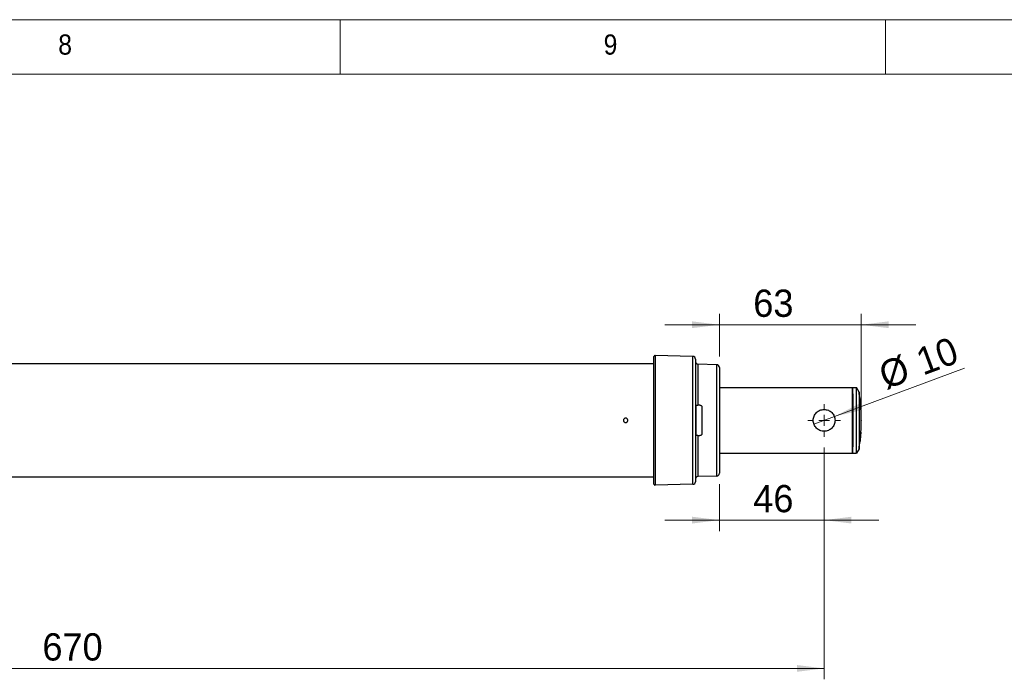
# Model space of a CAD drawing. Header units: millimetres. Extents: x 5 to 597, y 5 to 415.
# Tile 119 of 136: x 368 to 458, y 355 to 415. Entities that reach past the tile are written whole.
import ezdxf

# ---------------------------------------------------------------- set-up
doc = ezdxf.new("R2010")
doc.units = ezdxf.units.MM
doc.header["$PDSIZE"] = -1
doc.styles.add('SLDTEXTSTYLE0', font='ARIAL.TTF', dxfattribs={"width": 0.948})
doc.styles.add('SLDTEXTSTYLE1', font='GOTHIC.TTF', dxfattribs={"width": 0.913})
doc.dimstyles.new('SLDDIMSTYLE0', dxfattribs={"dimtxt": 2.5, "dimasz": 2.5, "dimexe": 0, "dimexo": 0.0625, "dimtad": 1, "dimlfac": 5, "dimrnd": 1e-09, "dimzin": 12, "dimdsep": 46, "dimtxsty": 'SLDTEXTSTYLE0', "dimsah": 1, "dimcen": 0.09, "dimadec": 0, "dimazin": 3, "dimtfac": 1, "dimtmove": 0, "dimatfit": 0, "dimfxl": 1, "dimfrac": 2, "dimtolj": 1, "dimtzin": 12, "dimarcsym": 0})
doc.dimstyles.new('SLDDIMSTYLE1', dxfattribs={"dimtxt": 2.5, "dimasz": 2.5, "dimexe": 0, "dimexo": 0.0625, "dimtad": 1, "dimlfac": 5, "dimrnd": 1e-09, "dimzin": 12, "dimdsep": 46, "dimtxsty": 'SLDTEXTSTYLE0', "dimsah": 1, "dimcen": 0.09, "dimadec": 0, "dimazin": 3, "dimtfac": 1, "dimtofl": 0, "dimtmove": 0, "dimatfit": 3, "dimfxl": 1, "dimfrac": 2, "dimtolj": 1, "dimtzin": 12, "dimarcsym": 0})
doc.dimstyles.new('SLDDIMSTYLE2', dxfattribs={"dimtxt": 2.5, "dimasz": 2.5, "dimexe": 0, "dimexo": 0.0625, "dimtad": 1, "dimlfac": 5, "dimrnd": 1e-09, "dimzin": 12, "dimdsep": 46, "dimtxsty": 'SLDTEXTSTYLE0', "dimblk1": 'NONE', "dimsah": 1, "dimcen": 0, "dimadec": 0, "dimazin": 3, "dimtfac": 1, "dimtmove": 0, "dimatfit": 3, "dimldrblk": 'NONE', "dimfxl": 1, "dimfrac": 2, "dimtolj": 1, "dimtzin": 12, "dimarcsym": 0})

# ---------------------------------------------------------------- blocks, each defined once
blk = doc.blocks.new('_D')
at = {"color": 7, "linetype": 'Continuous', "lineweight": 0}
for p, q in [((431.781, 384.107), (431.781, 388.021)), ((444.781, 379.25), (444.781, 388.021)), ((431.781, 387.021), (426.781, 387.021)), ((444.781, 387.021), (431.781, 387.021)), ((444.781, 387.021), (449.781, 387.021))]:
    blk.add_line(p, q, dxfattribs=at)
at = {"color": 7, "linetype": 'Continuous', "lineweight": 18}
for points in [[(431.781, 387.021), (429.281, 387.331), (429.281, 386.711)], [(444.781, 387.021), (447.281, 386.711), (447.281, 387.331)]]:
    blk.add_solid(points, dxfattribs=at)
at = {"color": 7, "linetype": 'Continuous', "lineweight": 18, "insert": (434.883, 390.244), "char_height": 2.5, "attachment_point": 1, "style": 'SLDTEXTSTYLE0'}
blk.add_mtext('63', dxfattribs=at)
blk = doc.blocks.new('_D_1')
at = {"color": 7, "linetype": 'Continuous', "lineweight": 0}
for p, q in [((441.381, 375.75), (441.381, 368.101)), ((431.781, 372.394), (431.781, 368.101)), ((431.781, 369.101), (426.781, 369.101)), ((431.781, 369.101), (441.381, 369.101)), ((441.381, 369.101), (446.381, 369.101))]:
    blk.add_line(p, q, dxfattribs=at)
at = {"color": 7, "linetype": 'Continuous', "lineweight": 18}
for points in [[(431.781, 369.101), (429.281, 369.411), (429.281, 368.791)], [(441.381, 369.101), (443.881, 368.791), (443.881, 369.411)]]:
    blk.add_solid(points, dxfattribs=at)
at = {"color": 7, "linetype": 'Continuous', "lineweight": 18, "insert": (434.883, 372.324), "char_height": 2.5, "attachment_point": 1, "style": 'SLDTEXTSTYLE0'}
blk.add_mtext('46', dxfattribs=at)
blk = doc.blocks.new('_D_2')
at = {"color": 7, "linetype": 'Continuous', "lineweight": 0}
for p, q in [((307.381, 375.54), (307.381, 354.501)), ((441.381, 375.75), (441.381, 354.501)), ((307.381, 355.501), (441.381, 355.501))]:
    blk.add_line(p, q, dxfattribs=at)
at = {"color": 7, "linetype": 'Continuous', "lineweight": 18}
for points in [[(307.381, 355.501), (309.881, 355.191), (309.881, 355.811)], [(441.381, 355.501), (438.881, 355.811), (438.881, 355.191)]]:
    blk.add_solid(points, dxfattribs=at)
at = {"color": 7, "linetype": 'Continuous', "lineweight": 18, "insert": (369.714, 358.723), "char_height": 2.5, "attachment_point": 1, "style": 'SLDTEXTSTYLE0'}
blk.add_mtext('670', dxfattribs=at)
blk = doc.blocks.new('_D_3')
at = {"color": 7, "linetype": 'Continuous', "lineweight": 0}
for q in [(454.261, 383.036), (440.444, 377.902)]:
    blk.add_line((442.318, 378.599), q, dxfattribs=at)
at = {"color": 7, "linetype": 'Continuous', "lineweight": 18}
blk.add_solid([(442.318, 378.599), (444.77, 379.179), (444.554, 379.76)], dxfattribs=at)
at = {"color": 7, "linetype": 'Continuous', "lineweight": 18, "char_height": 2.5, "attachment_point": 1, "rotation": 20.38099, "style": 'SLDTEXTSTYLE0'}
for s, insert in [('10', (449.572, 384.692)), ('%%c', (446.157, 383.416))]:
    blk.add_mtext(s, dxfattribs=dict(at, insert=insert))
blk = doc.blocks.new('_None')
blk = doc.blocks.new('SW_CENTERMARKSYMBOL_2')
at = {"color": 0, "linetype": 'Continuous', "lineweight": 18}
for p, q in [((0, 1), (0, 1.5)), ((-1, 0), (-1.5, 0)), ((0, 0), (-0.5, 0)), ((0, 0), (0, 0.5)), ((0, 0), (0, -0.5)), ((0, 0), (0.5, 0)), ((1, 0), (1.5, 0)), ((0, -1), (0, -1.5))]:
    blk.add_line(p, q, dxfattribs=at)

msp = doc.modelspace()

# ---------------------------------------------------------------- linework, layer by layer
at = {"color": 7, "linetype": 'Continuous', "lineweight": 18}
for p, q in [((589, 415), (5, 415)), ((397, 415), (397, 410)), ((447, 410), (447, 415)), ((584.0035, 410), (10, 410))]:
    msp.add_line(p, q, dxfattribs=at)
at = {"color": 7, "linetype": 'Continuous', "lineweight": 25}
for p, q in [((425.781, 372.3958), (425.781, 384.1047)), ((425.8836, 384.2047), (425.8836, 372.2958)), ((429.3472, 384.114), (425.8836, 384.2047)), ((429.3472, 372.3865), (429.3472, 384.114)), ((429.581, 383.8741), (429.581, 372.6265)), ((425.781, 383.4503), (348.781, 383.4503)), ((429.8147, 383.4018), (429.8147, 379.6503)), ((431.5375, 383.3566), (429.8147, 383.4018)), ((431.5375, 373.1439), (431.5375, 383.3566)), ((431.781, 383.1067), (431.781, 373.3938)), ((431.781, 381.2503), (443.981, 381.2503)), ((443.981, 381.2503), (444.35, 381.2503)), ((443.981, 375.2503), (443.981, 381.2503)), ((444.35, 375.2503), (444.35, 381.2503)), ((444.581, 380.8503), (444.35, 381.2503)), ((443.9955, 380.4216), (443.981, 380.4216)), ((443.9955, 380.4216), (443.9955, 378.7265)), ((444.581, 380.8503), (444.581, 375.6503)), ((429.6434, 376.8503), (429.6434, 379.6503)), ((429.981, 379.6503), (429.8147, 379.6503)), ((430.181, 379.4503), (430.181, 377.0503)), ((443.9955, 378.7265), (443.9997, 378.718)), ((443.9997, 377.7826), (443.9955, 377.774)), ((443.9955, 377.774), (443.9955, 376.0789)), ((429.8147, 376.8503), (429.8147, 373.0988)), ((429.8147, 376.8503), (429.981, 376.8503)), ((444.6804, 376.425), (444.6728, 376.3405)), ((443.9955, 376.0789), (443.981, 376.0789)), ((444.581, 375.6503), (444.35, 375.2503)), ((431.781, 375.2503), (443.981, 375.2503)), ((443.981, 375.2503), (444.35, 375.2503)), ((425.781, 373.0503), (348.781, 373.0503)), ((431.5375, 373.1439), (429.8147, 373.0988)), ((429.3472, 372.3865), (425.8836, 372.2958))]:
    msp.add_line(p, q, dxfattribs=at)
for centre, radius, start, end in [((425.881, 384.1047), 0.1, 88.5, 180), ((429.341, 383.8741), 0.24, 0, 88.5), ((429.821, 383.6417), 0.24, 180, 268.5), ((431.531, 383.1067), 0.25, 0, 88.5), ((427.781, 378.2503), 17, 6.521927, 8.797411), ((427.781, 378.2503), 17, 0, 3.664002), ((427.781, 378.2503), 17, 356.335998, 0), ((427.781, 378.2503), 17, 351.202589, 353.478073), ((429.821, 372.8589), 0.24, 91.5, 180), ((431.531, 373.3938), 0.25, 271.5, 0), ((425.881, 372.3958), 0.1, 180, 271.5), ((429.341, 372.6265), 0.24, 271.5, 0)]:
    msp.add_arc(centre, radius, start, end, dxfattribs=at)
for points, knots in [([(443.981, 381.2503), (443.9825, 381.2406), (443.986, 381.2197), (443.9914, 381.0289), (443.9965, 380.6948), (444.001, 380.2252), (444.0043, 379.6631), (444.0066, 378.989), (444.0074, 378.2503), (444.0066, 377.5116), (444.0043, 376.8375), (444.001, 376.2754), (443.9965, 375.8057), (443.9914, 375.4716), (443.986, 375.2809), (443.9825, 375.2599), (443.981, 375.2503)], [0, 0, 0, 0, 0.0577627, 0.1257318, 0.2048665, 0.2716553, 0.3440974, 0.4208675, 0.5, 0.5791325, 0.6559026, 0.7283447, 0.7951335, 0.8742682, 0.9422373, 1, 1, 1, 1]), ([(444.6804, 380.0755), (444.6774, 380.1091), (444.672, 380.1691), (444.6713, 380.1775), (444.671, 380.1812)], [0, 0, 0, 0, 0.5595074, 1, 1, 1, 1]), ([(444.7462, 379.3367), (444.7459, 379.3404), (444.7452, 379.3479), (444.74, 379.4069), (444.7321, 379.4951), (444.7221, 379.6079), (444.7108, 379.734), (444.6994, 379.8619), (444.6887, 379.9826), (444.6831, 380.0445), (444.6804, 380.0755)], [0, 0, 0, 0, 0.1248512, 0.2496453, 0.375403, 0.5002761, 0.6251792, 0.7501141, 0.8750613, 1, 1, 1, 1]), ([(429.6434, 379.6503), (429.648, 379.6503), (429.6572, 379.6503), (429.6723, 379.6503), (429.688, 379.6503), (429.7041, 379.6503), (429.7249, 379.6503), (429.751, 379.6503), (429.7826, 379.6503), (429.804, 379.6503), (429.8147, 379.6503)], [0, 0, 0, 0, 0.10587943, 0.20891811, 0.30914626, 0.40659536, 0.50129854, 0.67018025, 0.83633963, 1, 1, 1, 1]), ([(429.981, 379.6503), (429.9876, 379.6501), (430.0009, 379.6497), (430.0206, 379.6467), (430.0399, 379.6418), (430.0647, 379.6327), (430.094, 379.6169), (430.1242, 379.5916), (430.1491, 379.5611), (430.1671, 379.5265), (430.1788, 379.4891), (430.1803, 379.4632), (430.181, 379.4503)], [0, 0, 0, 0, 0.0628645, 0.1250761, 0.1873096, 0.2502385, 0.374647, 0.4999124, 0.624345, 0.7495378, 0.8746613, 1, 1, 1, 1]), ([(440.381, 378.2503), (440.3848, 378.3162), (440.3924, 378.4481), (440.4719, 378.6998), (440.6556, 378.9759), (440.9318, 379.1604), (441.183, 379.2371), (441.3809, 379.2568), (441.5786, 379.2372), (441.8304, 379.1603), (442.1067, 378.9756), (442.2901, 378.6995), (442.3695, 378.448), (442.3772, 378.3163), (442.381, 378.2503)], [0, 0, 0, 0, 0.062591, 0.1253854, 0.2500968, 0.3747012, 0.4374346, 0.4998456, 0.5626609, 0.6252369, 0.7501662, 0.8748492, 0.937273, 1, 1, 1, 1]), ([(423.381, 378.2503), (423.3808, 378.257), (423.3803, 378.2713), (423.3767, 378.2936), (423.3699, 378.3177), (423.359, 378.3429), (423.3434, 378.3683), (423.3109, 378.4066), (423.2559, 378.4414), (423.1811, 378.4541), (423.1063, 378.4415), (423.0468, 378.404), (423.0099, 378.3571), (422.9918, 378.3189), (422.9825, 378.2833), (422.9814, 378.2607), (422.981, 378.2503)], [0, 0, 0, 0, 0.0322939, 0.0683774, 0.1082498, 0.1519102, 0.1993573, 0.2505898, 0.3920941, 0.499855, 0.6077274, 0.7492001, 0.8247279, 0.8917108, 0.9501379, 1, 1, 1, 1]), ([(422.981, 378.2503), (422.9812, 378.2435), (422.9816, 378.2293), (422.9853, 378.2069), (422.9921, 378.1828), (423.003, 378.1576), (423.0186, 378.1322), (423.0511, 378.0939), (423.1062, 378.0591), (423.1809, 378.0464), (423.2557, 378.0591), (423.3152, 378.0966), (423.3521, 378.1435), (423.3701, 378.1816), (423.3795, 378.2173), (423.3805, 378.2399), (423.381, 378.2503)], [0, 0, 0, 0, 0.03230183, 0.06840884, 0.10832034, 0.15203534, 0.1995526, 0.25087069, 0.39225299, 0.50000818, 0.60785408, 0.74935217, 0.82481349, 0.89174889, 0.95014737, 1, 1, 1, 1]), ([(442.381, 378.2503), (442.3772, 378.1843), (442.3696, 378.0525), (442.2901, 377.8009), (442.1065, 377.5247), (441.8302, 377.3402), (441.5788, 377.2634), (441.3812, 377.2437), (441.1833, 377.2634), (440.9318, 377.3401), (440.6555, 377.5247), (440.4719, 377.8008), (440.3924, 378.0524), (440.3848, 378.1844), (440.381, 378.2503)], [0, 0, 0, 0, 0.0626777, 0.1252215, 0.2500105, 0.3748039, 0.4372576, 0.5000359, 0.5624854, 0.6252847, 0.7499885, 0.8746297, 0.9374135, 1, 1, 1, 1]), ([(443.9997, 378.718), (443.9991, 378.6911), (443.9984, 378.6616), (443.9824, 378.638), (443.981, 378.6359)], [0, 0, 0, 0, 0.91361767, 1, 1, 1, 1]), ([(443.9997, 377.7826), (444, 377.9575), (444.0004, 378.27), (443.9999, 378.5811), (443.9997, 378.718)], [0, 0, 0, 0, 0.5599999, 1, 1, 1, 1]), ([(443.981, 377.8647), (443.9823, 377.8627), (443.9984, 377.839), (443.9991, 377.8095), (443.9997, 377.7826)], [0, 0, 0, 0, 0.08476363, 1, 1, 1, 1]), ([(443.981, 377.8454), (443.9823, 377.8432), (443.9945, 377.822), (443.995, 377.7967), (443.9955, 377.774)], [0, 0, 0, 0, 0.10449, 1, 1, 1, 1]), ([(429.8147, 376.8503), (429.8083, 376.8503), (429.7955, 376.8503), (429.7763, 376.8503), (429.7573, 376.8503), (429.7386, 376.8503), (429.7169, 376.8503), (429.6927, 376.8503), (429.6664, 376.8503), (429.6512, 376.8503), (429.6434, 376.8503)], [0, 0, 0, 0, 0.0981997, 0.1972817, 0.2972957, 0.3982901, 0.5003128, 0.6591553, 0.8256697, 1, 1, 1, 1]), ([(430.181, 377.0503), (430.1808, 377.0438), (430.1804, 377.0309), (430.1775, 377.0117), (430.1729, 376.9929), (430.1643, 376.9685), (430.1492, 376.9396), (430.1244, 376.9091), (430.0941, 376.8837), (430.0591, 376.8649), (430.0209, 376.8525), (429.9943, 376.851), (429.981, 376.8503)], [0, 0, 0, 0, 0.062905, 0.1251999, 0.1874491, 0.2502181, 0.375436, 0.4999566, 0.6251493, 0.749548, 0.8748014, 1, 1, 1, 1]), ([(444.671, 376.3194), (444.6715, 376.3254), (444.6725, 376.3362), (444.678, 376.3978), (444.6804, 376.425)], [0, 0, 0, 0, 0.55887745, 1, 1, 1, 1]), ([(444.6804, 376.425), (444.6832, 376.4562), (444.6887, 376.5183), (444.6995, 376.6394), (444.7109, 376.7672), (444.7221, 376.8933), (444.7321, 377.0057), (444.74, 377.0937), (444.7452, 377.1526), (444.7459, 377.1601), (444.7462, 377.1639)], [0, 0, 0, 0, 0.1255684, 0.2505629, 0.3755143, 0.5003964, 0.62521, 0.7500834, 0.8750204, 1, 1, 1, 1]), ([(444.7462, 377.1639), (444.7459, 377.1601), (444.7452, 377.1526), (444.74, 377.0936), (444.7321, 377.0053), (444.7221, 376.8927), (444.7108, 376.7666), (444.6994, 376.6387), (444.6887, 376.518), (444.6831, 376.456), (444.6804, 376.425)], [0, 0, 0, 0, 0.124971, 0.2502337, 0.3752038, 0.5001671, 0.6251505, 0.750132, 0.8750888, 1, 1, 1, 1])]:
    msp.add_open_spline(points, degree=3, knots=knots, dxfattribs=at)
at = {"color": 7, "linetype": 'Continuous', "lineweight": 0}
msp.add_point((444.781, 378.2503), dxfattribs=at)

# ---------------------------------------------------------------- block references
at = {"color": 7, "linetype": 'Continuous', "lineweight": 18}
msp.add_blockref('SW_CENTERMARKSYMBOL_2', (441.381, 378.2503), dxfattribs=at)

# ---------------------------------------------------------------- texts
at = {"color": 7, "linetype": 'Continuous', "lineweight": 0, "char_height": 1.8521, "attachment_point": 1, "style": 'SLDTEXTSTYLE1'}
for s, insert in [('8', (371.1667, 413.6463)), ('9', (421.1667, 413.6463))]:
    msp.add_mtext(s, dxfattribs=dict(at, insert=insert))

# ---------------------------------------------------------------- dimensions: what is measured, and where the dimension line sits
at = {"color": 7, "linetype": 'Continuous', "lineweight": 18}
for base, p1, p2, text, picture, middle in [((431.781, 387.0209), (444.781, 378.2503), (431.781, 383.1067), '63', '_D', (436.7923, 387.0209)), ((441.381, 369.1014), (431.781, 373.3938), (441.381, 376.7503), '46', '_D_1', (436.7923, 369.1014))]:
    dim = msp.add_linear_dim(base=base, p1=p1, p2=p2, text=text, dimstyle='SLDDIMSTYLE0', dxfattribs=at)
    dim.commit()
    dim.dimension.update_dxf_attribs({"geometry": picture, "text_midpoint": middle, "dimtype": 160})
dim = msp.add_diameter_dim_2p(p1=(440.4436, 377.902), p2=(442.3184, 378.5985), dimstyle='SLDDIMSTYLE2', dxfattribs=at)
dim.commit()
dim.dimension.update_dxf_attribs({"geometry": '_D_3', "text_midpoint": (450.9615, 381.8096), "dimtype": 163})
dim = msp.add_linear_dim(base=(441.381, 355.5005), p1=(307.381, 376.5403), p2=(441.381, 376.7503), dimstyle='SLDDIMSTYLE1', dxfattribs=at)
dim.commit()
dim.dimension.update_dxf_attribs({"geometry": '_D_2', "text_midpoint": (372.5782, 355.5005), "dimtype": 160})

doc.saveas('drawing.dxf')
